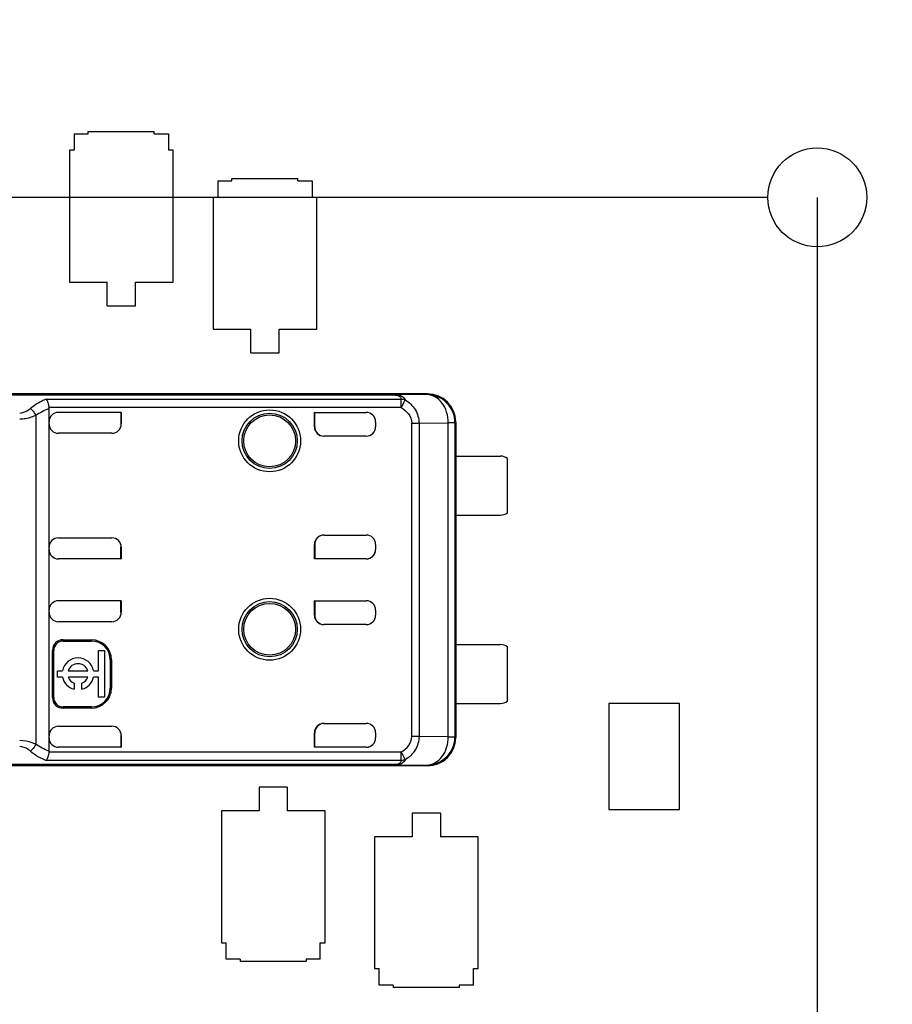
# Model space of a CAD drawing. Header units: millimetres. Extents: x 0 to 210, y 0 to 297.
# Tile 7 of 26: x 70.95 to 75.58, y 151.26 to 156.49. Entities that reach past the tile are written whole.
import ezdxf
from ezdxf.enums import TextEntityAlignment as Align

# ---------------------------------------------------------------- set-up
doc = ezdxf.new("R2010")
doc.units = ezdxf.units.MM
doc.header["$LTSCALE"] = 19.36
doc.layers.get('0').update_dxf_attribs({"linetype": 'CONTINUOUS'})
doc.layers.add('Z_DIM_2D', color=7, linetype='CONTINUOUS')
doc.layers.add('Z_NOTICE', color=7, linetype='CONTINUOUS')
doc.styles.get("Standard").update_dxf_attribs({"font": 'txt', "width": 0.7})
doc.styles.add('TEXTSTYLE_3', font='helveticaneueltw1g-ltcn.otf')
doc.dimstyles.new('DIMSTYLE_1', dxfattribs={"dimtxt": 2.1, "dimasz": 3.5, "dimexe": 1.5, "dimexo": 0, "dimgap": 0.525, "dimtad": 0, "dimtih": 1, "dimtoh": 1, "dimdec": 3, "dimlfac": 4, "dimdsep": 46, "dimtxsty": 'TEXTSTYLE_3', "dimblk": '_FILLED', "dimblk1": '_FILLED', "dimblk2": '_FILLED', "dimcen": 0.09, "dimclrt": 5, "dimadec": 0, "dimazin": 0, "dimtp": 0.1, "dimtm": 0.1, "dimtfac": 1, "dimtdec": 3, "dimtofl": 0, "dimtmove": 0, "dimatfit": 3, "dimldrblk": '_FILLED', "dimfxl": 0, "dimtolj": 1, "dimarcsym": 0})
doc.dimstyles.new('DIMSTYLE_2', dxfattribs={"dimtxt": 2.1, "dimasz": 3.5, "dimexe": 1.5, "dimexo": 0, "dimgap": 0.525, "dimtad": 0, "dimtih": 1, "dimtoh": 1, "dimdec": 3, "dimlfac": 4, "dimdsep": 46, "dimtxsty": 'TEXTSTYLE_3', "dimblk": '_FILLED', "dimblk1": '_FILLED', "dimblk2": '_FILLED', "dimcen": 0.09, "dimclrt": 5, "dimadec": 0, "dimazin": 0, "dimtp": 0.2, "dimtm": 0.2, "dimtfac": 1, "dimtdec": 3, "dimtofl": 0, "dimtmove": 0, "dimatfit": 3, "dimldrblk": '_FILLED', "dimfxl": 0, "dimtolj": 1, "dimarcsym": 0})
doc.dimstyles.new('DIMSTYLE_3', dxfattribs={"dimtxt": 2.1, "dimasz": 3.5, "dimexe": 1.5, "dimexo": 0, "dimgap": 0.525, "dimtad": 0, "dimtih": 1, "dimtoh": 1, "dimdec": 3, "dimlfac": 4, "dimdsep": 46, "dimtxsty": 'TEXTSTYLE_3', "dimblk": '_FILLED', "dimblk1": '_FILLED', "dimblk2": '_FILLED', "dimcen": 0.09, "dimclrt": 5, "dimadec": 0, "dimazin": 0, "dimtp": 0.3, "dimtm": 0.3, "dimtfac": 1, "dimtdec": 3, "dimtofl": 0, "dimtmove": 0, "dimatfit": 3, "dimldrblk": '_FILLED', "dimfxl": 0, "dimtolj": 1, "dimarcsym": 0})
doc.dimstyles.new('DIMSTYLE_4', dxfattribs={"dimtxt": 2.1, "dimasz": 3.5, "dimexe": 1.5, "dimexo": 0, "dimgap": 0.525, "dimtad": 0, "dimtih": 1, "dimtoh": 1, "dimdec": 3, "dimlfac": 4, "dimdsep": 46, "dimtxsty": 'TEXTSTYLE_3', "dimblk": '_FILLED', "dimblk1": '_FILLED', "dimblk2": '_FILLED', "dimcen": 0.09, "dimclrt": 5, "dimadec": 0, "dimazin": 0, "dimtp": 0.5, "dimtm": 0.5, "dimtfac": 1, "dimtdec": 3, "dimtofl": 0, "dimtmove": 0, "dimatfit": 3, "dimldrblk": '_FILLED', "dimfxl": 0, "dimtolj": 1, "dimarcsym": 0})
doc.dimstyles.get("Standard").update_dxf_attribs({"dimtxt": 3.5, "dimasz": 3.5, "dimexe": 1.5, "dimexo": 0, "dimtad": 1, "dimdec": 3, "dimdsep": 46, "dimtxsty": 'Standard', "dimblk": '_FILLED', "dimblk1": '_FILLED', "dimblk2": '_FILLED', "dimcen": 0.09, "dimclrt": 5, "dimadec": 0, "dimazin": 0, "dimtol": 1, "dimtp": 0.001, "dimtm": 0.001, "dimtfac": 1, "dimtdec": 3, "dimtofl": 0, "dimtmove": 0, "dimatfit": 3, "dimldrblk": '_FILLED', "dimfxl": 0, "dimtolj": 1, "dimarcsym": 0})

# ---------------------------------------------------------------- blocks, each defined once
blk = doc.blocks.new('*D4')
at = {"layer": 'Z_DIM_2D', "color": 2, "linetype": 'Continuous'}
blk.add_line((75.1794, 155.5476), (75.1794, 145.4598), dxfattribs=at)
at = {"layer": 'Z_DIM_2D', "color": 5, "linetype": 'Continuous', "style": 'TEXTSTYLE_3'}
blk.add_text('25.1', height=2.1, rotation=90, dxfattribs=at).set_placement((76.2294, 144.4098), align=Align.RIGHT)
blk = doc.blocks.new('_FILLED')
at = {"color": 0, "linetype": 'ByBlock'}
blk.add_solid([(0, 0), (-1, 0.125), (-1, -0.125)], dxfattribs=at)
blk = doc.blocks.new('_NONE')
blk = doc.blocks.new('*D5')
at = {"layer": 'Z_DIM_2D', "color": 2, "linetype": 'Continuous'}
blk.add_line((80.8044, 155.5476), (80.8044, 145.4598), dxfattribs=at)
at = {"layer": 'Z_DIM_2D', "color": 5, "linetype": 'Continuous', "style": 'TEXTSTYLE_3'}
blk.add_text('47.6', height=2.1, rotation=90, dxfattribs=at).set_placement((81.8544, 144.4098), align=Align.RIGHT)
blk = doc.blocks.new('*D6')
at = {"layer": 'Z_DIM_2D', "color": 2, "linetype": 'Continuous'}
blk.add_line((86.4294, 155.5476), (86.4294, 145.4598), dxfattribs=at)
at = {"layer": 'Z_DIM_2D', "color": 5, "linetype": 'Continuous', "style": 'TEXTSTYLE_3'}
blk.add_text('70.1', height=2.1, rotation=90, dxfattribs=at).set_placement((87.4794, 144.4098), align=Align.RIGHT)
blk = doc.blocks.new('*D7')
at = {"layer": 'Z_DIM_2D', "color": 2, "linetype": 'Continuous'}
for p, q in [((87.8794, 155.5476), (87.8794, 148.3132)), ((87.8794, 148.3132), (90.0186, 147.4676)), ((90.0186, 147.4676), (90.0186, 145.4598))]:
    blk.add_line(p, q, dxfattribs=at)
at = {"layer": 'Z_DIM_2D', "color": 5, "linetype": 'Continuous', "style": 'TEXTSTYLE_3'}
blk.add_text('75.9', height=2.1, rotation=90, dxfattribs=at).set_placement((91.0686, 144.4098), align=Align.RIGHT)
blk = doc.blocks.new('*D8')
at = {"layer": 'Z_DIM_2D', "color": 2, "linetype": 'Continuous'}
blk.add_line((93.5044, 155.5476), (93.5044, 145.4598), dxfattribs=at)
at = {"layer": 'Z_DIM_2D', "color": 5, "linetype": 'Continuous', "style": 'TEXTSTYLE_3'}
blk.add_text('98.4', height=2.1, rotation=90, dxfattribs=at).set_placement((94.5544, 144.4098), align=Align.RIGHT)
blk = doc.blocks.new('*D9')
at = {"layer": 'Z_DIM_2D', "color": 2, "linetype": 'Continuous'}
for p, q in [((99.1294, 155.5476), (99.1294, 148.3503)), ((99.1294, 148.3503), (97.1814, 147.7061)), ((97.1814, 147.7061), (97.1814, 145.4598))]:
    blk.add_line(p, q, dxfattribs=at)
at = {"layer": 'Z_DIM_2D', "color": 5, "linetype": 'Continuous', "style": 'TEXTSTYLE_3'}
blk.add_text('120.9', height=2.1, rotation=90, dxfattribs=at).set_placement((98.2314, 144.4098), align=Align.RIGHT)
blk = doc.blocks.new('*D11')
at = {"layer": 'Z_DIM_2D', "color": 2, "linetype": 'Continuous'}
for p, q in [((103.0794, 155.5476), (103.0794, 148.3101)), ((103.0794, 148.3101), (105.1137, 147.6658)), ((105.1137, 147.6658), (105.1137, 145.4598))]:
    blk.add_line(p, q, dxfattribs=at)
at = {"layer": 'Z_DIM_2D', "color": 5, "linetype": 'Continuous', "style": 'TEXTSTYLE_3'}
blk.add_text('136.7', height=2.1, rotation=90, dxfattribs=at).set_placement((106.1637, 144.4098), align=Align.RIGHT)
blk = doc.blocks.new('*D12')
at = {"layer": 'Z_DIM_2D', "color": 2, "linetype": 'Continuous'}
blk.add_line((108.7044, 155.5476), (108.7044, 145.4598), dxfattribs=at)
at = {"layer": 'Z_DIM_2D', "color": 5, "linetype": 'Continuous', "style": 'TEXTSTYLE_3'}
blk.add_text('159.2', height=2.1, rotation=90, dxfattribs=at).set_placement((109.7544, 144.4098), align=Align.RIGHT)
blk = doc.blocks.new('*D13')
at = {"layer": 'Z_DIM_2D', "color": 2, "linetype": 'Continuous'}
blk.add_line((108.7044, 155.5476), (108.7044, 145.4598), dxfattribs=at)
at = {"layer": 'Z_DIM_2D', "color": 5, "linetype": 'Continuous', "style": 'TEXTSTYLE_3'}
blk.add_text('159.2', height=2.1, rotation=90, dxfattribs=at).set_placement((109.7544, 144.4098), align=Align.RIGHT)
blk = doc.blocks.new('*D14')
at = {"layer": 'Z_DIM_2D', "color": 2, "linetype": 'Continuous'}
blk.add_line((114.3294, 155.5476), (114.3294, 145.4598), dxfattribs=at)
at = {"layer": 'Z_DIM_2D', "color": 5, "linetype": 'Continuous', "style": 'TEXTSTYLE_3'}
blk.add_text('181.7', height=2.1, rotation=90, dxfattribs=at).set_placement((115.3794, 144.4098), align=Align.RIGHT)
blk = doc.blocks.new('*D15')
at = {"layer": 'Z_DIM_2D', "color": 2, "linetype": 'Continuous'}
for p, q in [((115.7794, 155.5476), (115.7794, 148.2761)), ((115.7794, 148.2761), (117.4764, 147.3903)), ((117.4764, 147.3903), (117.4764, 145.4598))]:
    blk.add_line(p, q, dxfattribs=at)
at = {"layer": 'Z_DIM_2D', "color": 5, "linetype": 'Continuous', "style": 'TEXTSTYLE_3'}
blk.add_text('187.5', height=2.1, rotation=90, dxfattribs=at).set_placement((118.5264, 144.4098), align=Align.RIGHT)
blk = doc.blocks.new('*D16')
at = {"layer": 'Z_DIM_2D', "color": 2, "linetype": 'Continuous'}
blk.add_line((121.4044, 155.5476), (121.4044, 145.4598), dxfattribs=at)
at = {"layer": 'Z_DIM_2D', "color": 5, "linetype": 'Continuous', "style": 'TEXTSTYLE_3'}
blk.add_text('210', height=2.1, rotation=90, dxfattribs=at).set_placement((122.4544, 144.4098), align=Align.RIGHT)
blk = doc.blocks.new('*D17')
at = {"layer": 'Z_DIM_2D', "color": 2, "linetype": 'Continuous'}
for p, q in [((127.0294, 155.5476), (127.0294, 148.283)), ((127.0294, 148.283), (124.1718, 147.6388)), ((124.1718, 147.6388), (124.1718, 145.4598))]:
    blk.add_line(p, q, dxfattribs=at)
at = {"layer": 'Z_DIM_2D', "color": 5, "linetype": 'Continuous', "style": 'TEXTSTYLE_3'}
blk.add_text('232.5', height=2.1, rotation=90, dxfattribs=at).set_placement((125.2218, 144.4098), align=Align.RIGHT)
blk = doc.blocks.new('*D20')
at = {"layer": 'Z_DIM_2D', "color": 2, "linetype": 'Continuous'}
for p, q in [((66.9443, 152.0231), (64.7918, 152.0231)), ((67.9509, 149.9226), (66.9443, 152.0231)), ((80.8044, 149.9226), (67.9509, 149.9226))]:
    blk.add_line(p, q, dxfattribs=at)
at = {"layer": 'Z_DIM_2D', "color": 5, "linetype": 'Continuous', "style": 'TEXTSTYLE_3'}
blk.add_text('2.25', height=2.1, dxfattribs=at).set_placement((63.7418, 150.9731), align=Align.RIGHT)
blk = doc.blocks.new('*D23')
at = {"layer": 'Z_DIM_2D', "color": 2, "linetype": 'Continuous'}
for p, q in [((67.1013, 157.1071), (64.7918, 157.1071)), ((67.81, 155.5476), (67.1013, 157.1071)), ((74.9169, 155.5476), (67.81, 155.5476))]:
    blk.add_line(p, q, dxfattribs=at)
at = {"layer": 'Z_DIM_2D', "color": 5, "linetype": 'Continuous', "style": 'TEXTSTYLE_3'}
blk.add_text('24.75', height=2.1, dxfattribs=at).set_placement((63.7418, 156.0571), align=Align.RIGHT)
blk = doc.blocks.new('*D25')
at = {"layer": 'Z_DIM_2D', "color": 2, "linetype": 'Continuous'}
for p, q in [((66.6604, 163.2365), (64.7918, 163.2365)), ((67.2241, 161.1726), (66.6604, 163.2365)), ((80.5419, 161.1726), (67.2241, 161.1726))]:
    blk.add_line(p, q, dxfattribs=at)
at = {"layer": 'Z_DIM_2D', "color": 5, "linetype": 'Continuous', "style": 'TEXTSTYLE_3'}
blk.add_text('47.25', height=2.1, dxfattribs=at).set_placement((63.7418, 162.1865), align=Align.RIGHT)

msp = doc.modelspace()

# ---------------------------------------------------------------- linework, layer by layer
at = {"color": 7, "linetype": 'Continuous'}
for p, q in [((71.23563, 155.88509), (71.23563, 155.79759)), ((71.23563, 155.88509), (71.31063, 155.88509)), ((71.31063, 155.88509), (71.31063, 155.89759)), ((71.31063, 155.89759), (71.66063, 155.89759)), ((71.66063, 155.88509), (71.66063, 155.89759)), ((71.66063, 155.88509), (71.73563, 155.88509)), ((71.73563, 155.88509), (71.73563, 155.79759)), ((71.21063, 155.79759), (71.21063, 155.09759)), ((71.23563, 155.79759), (71.21063, 155.79759)), ((71.76063, 155.79759), (71.73563, 155.79759)), ((71.76063, 155.09759), (71.76063, 155.79759)), ((72.07313, 155.63509), (72.07313, 155.64759)), ((72.07313, 155.64759), (72.42313, 155.64759)), ((72.42313, 155.63509), (72.42313, 155.64759)), ((71.99813, 155.63509), (71.99813, 155.54759)), ((71.99813, 155.63509), (72.07313, 155.63509)), ((72.42313, 155.63509), (72.49813, 155.63509)), ((72.49813, 155.63509), (72.49813, 155.54759)), ((71.97313, 155.54759), (71.97313, 154.84759)), ((71.99813, 155.54759), (71.97313, 155.54759)), ((72.52313, 155.54759), (72.49813, 155.54759)), ((72.52313, 154.84759), (72.52313, 155.54759)), ((71.21063, 155.09759), (71.41063, 155.09759)), ((71.41063, 154.97259), (71.41063, 155.09759)), ((71.56063, 154.97259), (71.56063, 155.09759)), ((71.56063, 155.09759), (71.76063, 155.09759)), ((71.41063, 154.97259), (71.56063, 154.97259)), ((71.97313, 154.84759), (72.17313, 154.84759)), ((72.17313, 154.72259), (72.17313, 154.84759)), ((72.32313, 154.72259), (72.32313, 154.84759)), ((72.32313, 154.84759), (72.52313, 154.84759)), ((72.17313, 154.72259), (72.32313, 154.72259)), ((70.4916, 154.49919), (72.93868, 154.49919)), ((73.11064, 154.50509), (70.74813, 154.50509)), ((71.10229, 154.42704), (71.10194, 154.43165)), ((71.10229, 152.60814), (71.10229, 154.42704)), ((71.48563, 154.40647), (71.15229, 154.40647)), ((71.48388, 154.40612), (71.48563, 154.40647)), ((71.48388, 154.40612), (71.48388, 154.34341)), ((71.48563, 154.40647), (71.48563, 154.34515)), ((72.51063, 154.33009), (72.51063, 154.40647)), ((72.51237, 154.40612), (72.51063, 154.40647)), ((72.51063, 154.40647), (72.78563, 154.40647)), ((72.51237, 154.33009), (72.51237, 154.40612)), ((72.83563, 154.35647), (72.83563, 154.33009)), ((73.25647, 154.35099), (73.25647, 152.6842)), ((73.26063, 154.3551), (73.25688, 154.3551)), ((73.26063, 154.3551), (73.26063, 152.68009)), ((71.43561, 154.29513), (71.15229, 154.29513)), ((72.78563, 154.28009), (72.56064, 154.28009)), ((73.26008, 154.17384), (73.49813, 154.17384)), ((73.53563, 153.87384), (73.53563, 154.16134)), ((73.26008, 153.86134), (73.49813, 153.86134)), ((71.15229, 153.74006), (71.43561, 153.74006)), ((72.56064, 153.75509), (72.78563, 153.75509)), ((71.48388, 153.62907), (71.48388, 153.69178)), ((71.48563, 153.69003), (71.48563, 153.62872)), ((72.51063, 153.62872), (72.51063, 153.70509)), ((72.51237, 153.70509), (72.51237, 153.62907)), ((72.83563, 153.70509), (72.83563, 153.67872)), ((71.48563, 153.62872), (71.15229, 153.62872)), ((71.48388, 153.62907), (71.48563, 153.62872)), ((72.51237, 153.62907), (72.51063, 153.62872)), ((72.78563, 153.62872), (72.51063, 153.62872)), ((71.48563, 153.40647), (71.15229, 153.40647)), ((71.48388, 153.40612), (71.48563, 153.40647)), ((71.48388, 153.34341), (71.48388, 153.40612)), ((71.48563, 153.40647), (71.48563, 153.34515)), ((72.51063, 153.33009), (72.51063, 153.40647)), ((72.51237, 153.40612), (72.51063, 153.40647)), ((72.51063, 153.40647), (72.78563, 153.40647)), ((72.51237, 153.40612), (72.51237, 153.33009)), ((72.83563, 153.35647), (72.83563, 153.33009)), ((71.43561, 153.29513), (71.15229, 153.29513)), ((72.78563, 153.28009), (72.56064, 153.28009)), ((71.17729, 153.19921), (71.32729, 153.19921)), ((71.17729, 153.19259), (71.32729, 153.19259)), ((71.12068, 152.89259), (71.12068, 153.14259)), ((71.12729, 152.89259), (71.12729, 153.14259)), ((71.36438, 153.03471), (71.36438, 153.14165)), ((71.36438, 153.14165), (71.3975, 153.14165)), ((71.3975, 153.14165), (71.3975, 152.89465)), ((73.26008, 153.17384), (73.49813, 153.17384)), ((73.53563, 152.87384), (73.53563, 153.16134)), ((71.42729, 153.09259), (71.42729, 152.94259)), ((71.4339, 153.09259), (71.4339, 152.94259)), ((71.1475, 153.00159), (71.1475, 153.03471)), ((71.1475, 153.03471), (71.17341, 153.03471)), ((71.20446, 153.03471), (71.30773, 153.03471)), ((71.33878, 153.03471), (71.36438, 153.03471)), ((71.17341, 153.00159), (71.1475, 153.00159)), ((71.30773, 153.00159), (71.20446, 153.00159)), ((71.36438, 153.00159), (71.33878, 153.00159)), ((71.36438, 152.89465), (71.36438, 153.00159)), ((71.2354, 152.96803), (71.2354, 152.9364)), ((71.27678, 152.9364), (71.27678, 152.96803)), ((71.3975, 152.89465), (71.36438, 152.89465)), ((71.32729, 152.84259), (71.17729, 152.84259)), ((71.32729, 152.83598), (71.17729, 152.83598)), ((73.26008, 152.86134), (73.49813, 152.86134)), ((74.07313, 152.86009), (74.07313, 152.29759)), ((74.44813, 152.86009), (74.07313, 152.86009)), ((74.44813, 152.29759), (74.44813, 152.86009)), ((71.15229, 152.74006), (71.43561, 152.74006)), ((72.56064, 152.75509), (72.78563, 152.75509)), ((71.48388, 152.69205), (71.48388, 152.62907)), ((71.48388, 152.69205), (71.48563, 152.69003)), ((71.48563, 152.69003), (71.48563, 152.62872)), ((72.51063, 152.62872), (72.51063, 152.70509)), ((72.51237, 152.62907), (72.51237, 152.70509)), ((72.83563, 152.70509), (72.83563, 152.67872)), ((73.26063, 152.68009), (73.25688, 152.68009)), ((71.48563, 152.62872), (71.15229, 152.62872)), ((71.48388, 152.62907), (71.48563, 152.62872)), ((72.51237, 152.62907), (72.51063, 152.62872)), ((72.78563, 152.62872), (72.51063, 152.62872)), ((72.93868, 152.536), (70.49159, 152.536)), ((73.11063, 152.53009), (70.74813, 152.53009)), ((72.21688, 152.41634), (72.21688, 152.29134)), ((72.36688, 152.41634), (72.21688, 152.41634)), ((72.36688, 152.41634), (72.36688, 152.29134)), ((72.01688, 152.29134), (72.01688, 151.59134)), ((72.21688, 152.29134), (72.01688, 152.29134)), ((72.56688, 152.29134), (72.36688, 152.29134)), ((72.56688, 151.59134), (72.56688, 152.29134)), ((73.02938, 152.27884), (73.02938, 152.15384)), ((73.17938, 152.27884), (73.02938, 152.27884)), ((73.17938, 152.27884), (73.17938, 152.15384)), ((74.07313, 152.29759), (74.44813, 152.29759)), ((72.82938, 152.15384), (72.82938, 151.45384)), ((73.02938, 152.15384), (72.82938, 152.15384)), ((73.37938, 152.15384), (73.17938, 152.15384)), ((73.37938, 151.45384), (73.37938, 152.15384)), ((72.01688, 151.59134), (72.04188, 151.59134)), ((72.04188, 151.50384), (72.04188, 151.59134)), ((72.54188, 151.50384), (72.54188, 151.59134)), ((72.54188, 151.59134), (72.56688, 151.59134)), ((72.11688, 151.50384), (72.04188, 151.50384)), ((72.11688, 151.50384), (72.11688, 151.49134)), ((72.46688, 151.49134), (72.11688, 151.49134)), ((72.46688, 151.50384), (72.46688, 151.49134)), ((72.54188, 151.50384), (72.46688, 151.50384)), ((72.82938, 151.45384), (72.85438, 151.45384)), ((72.85438, 151.36634), (72.85438, 151.45384)), ((73.35438, 151.36634), (73.35438, 151.45384)), ((73.35438, 151.45384), (73.37938, 151.45384)), ((72.92938, 151.36634), (72.85438, 151.36634)), ((72.92938, 151.36634), (72.92938, 151.35384)), ((73.27938, 151.36634), (73.27938, 151.35384)), ((73.35438, 151.36634), (73.27938, 151.36634)), ((73.27938, 151.35384), (72.92938, 151.35384))]:
    msp.add_line(p, q, dxfattribs=at)
at = {"color": 9, "linetype": 'Continuous'}
for p, q in [((72.93868, 154.49788), (70.49159, 154.49788)), ((73.10647, 154.50093), (72.93868, 154.49919)), ((72.93868, 154.49788), (72.93868, 154.49919)), ((73.10647, 154.50093), (73.11063, 154.50509)), ((71.08638, 154.47644), (72.97064, 154.47644)), ((72.97064, 154.43165), (72.97064, 154.47644)), ((72.98293, 154.45528), (72.97064, 154.43164)), ((72.98293, 154.45528), (72.99202, 154.47283)), ((72.97063, 154.43165), (71.10194, 154.43165)), ((72.78563, 154.40612), (72.78563, 154.40647)), ((71.03159, 154.39087), (71.03159, 152.64431)), ((71.48388, 154.34341), (71.48563, 154.34515)), ((73.02754, 152.68586), (73.02754, 154.34932)), ((73.02754, 154.34932), (73.06585, 154.34932)), ((73.06585, 154.34953), (73.22138, 154.35074)), ((73.06585, 154.34953), (73.06585, 152.68566)), ((73.25647, 154.35094), (73.22138, 154.35094)), ((73.22138, 152.68445), (73.22138, 154.35074)), ((72.51063, 154.33009), (72.51237, 154.33009)), ((71.48388, 153.69178), (71.48563, 153.69003)), ((72.51237, 153.70509), (72.51063, 153.70509)), ((71.15229, 153.62907), (71.15229, 153.62872)), ((72.78563, 153.62872), (72.78563, 153.62907)), ((71.15229, 153.40647), (71.15229, 153.40612)), ((72.78563, 153.40612), (72.78563, 153.40647)), ((71.48388, 153.34341), (71.48563, 153.34515)), ((72.51063, 153.33009), (72.51237, 153.33009)), ((71.17729, 153.19921), (71.17729, 153.19259)), ((71.32729, 153.19259), (71.32729, 153.19921)), ((71.12729, 153.14259), (71.12068, 153.14259)), ((71.4339, 153.09259), (71.42729, 153.09259)), ((71.42729, 152.94259), (71.4339, 152.94259)), ((71.12068, 152.89259), (71.12729, 152.89259)), ((71.17729, 152.84259), (71.17729, 152.83598)), ((71.32729, 152.83598), (71.32729, 152.84259)), ((72.51237, 152.70509), (72.51063, 152.70509)), ((73.06585, 152.68586), (73.02754, 152.68586)), ((73.22138, 152.68445), (73.06585, 152.68566)), ((73.22138, 152.68425), (73.25647, 152.68425)), ((71.15229, 152.62907), (71.15229, 152.62872)), ((72.78563, 152.62872), (72.78563, 152.62907)), ((71.10194, 152.60354), (72.97064, 152.60354)), ((72.97064, 152.55875), (72.97064, 152.60354)), ((72.97064, 152.60354), (72.99207, 152.56225)), ((72.93868, 152.53731), (70.49159, 152.53731)), ((72.97064, 152.55875), (71.08743, 152.55875)), ((72.93868, 152.53731), (72.93868, 152.536)), ((72.93868, 152.536), (73.10647, 152.53425)), ((73.11063, 152.53009), (73.10647, 152.53425))]:
    msp.add_line(p, q, dxfattribs=at)
at = {"color": 7, "linetype": 'Continuous'}
for centre, radius in [((75.17938, 155.54759), 0.2625), ((72.27313, 154.25509), 0.16425), ((72.27313, 154.25509), 0.1375), ((72.27313, 153.25509), 0.16425), ((72.27313, 153.25509), 0.1375)]:
    msp.add_circle(centre, radius, dxfattribs=at)
at = {"color": 9, "linetype": 'Continuous'}
for centre in [(72.27313, 154.25509), (72.27313, 153.25509)]:
    msp.add_circle(centre, 0.14645, dxfattribs=at)
for centre, radius, start, end in [((73.10646, 154.35093), 0.15001, 359.99548, 89.99573), ((73.10646, 152.68426), 0.15001, 270.00411, 0.00453), ((71.20792, 152.85817), 0.32276, 230.64881, 248.0795)]:
    msp.add_arc(centre, radius, start, end, dxfattribs=at)
at = {"color": 7, "linetype": 'Continuous'}
for centre, radius, start, end in [((73.11106, 154.3552), 0.14955, 0.01592, 90.00165), ((71.1523, 154.35646), 0.05, 90.00314, 179.99735), ((72.78563, 154.35612), 0.05, 0.01256, 89.99745), ((71.1523, 154.34514), 0.05001, 180.05254, 269.98788), ((72.78563, 154.33009), 0.05, 270, 360), ((73.49813, 154.11134), 0.0625, 53.1301, 90), ((73.49813, 153.92384), 0.0625, 270, 306.8699), ((71.1523, 153.69005), 0.05001, 90.00736, 180.00136), ((72.78563, 153.70509), 0.05, 0, 90), ((71.1523, 153.34514), 0.05001, 180.05254, 269.98788), ((72.78563, 153.33009), 0.05, 270, 360), ((71.17729, 153.14259), 0.05661, 90, 180), ((71.17729, 153.14259), 0.05, 90, 180), ((71.32729, 153.09259), 0.10661, 0, 90), ((71.32729, 153.09259), 0.1, 0, 90), ((73.49813, 153.11134), 0.0625, 53.1301, 90), ((71.25609, 153.01815), 0.08432, 11.32726, 168.67274), ((71.25609, 153.01815), 0.05423, 17.78466, 162.21534), ((71.25609, 153.01815), 0.08432, 191.32726, 255.79581), ((71.25609, 153.01815), 0.05423, 197.78466, 247.56802), ((71.25609, 153.01815), 0.08432, 284.20419, 348.67274), ((71.25609, 153.01815), 0.05423, 292.43198, 342.21534), ((71.32729, 152.94259), 0.10661, 270, 360), ((71.32729, 152.94259), 0.1, 270, 360), ((71.17729, 152.89259), 0.05661, 180, 270), ((71.17729, 152.89259), 0.05, 180, 270), ((73.49813, 152.92384), 0.0625, 270, 306.8699), ((71.1523, 152.69005), 0.05001, 90.00736, 180.00136), ((72.78563, 152.70509), 0.05, 0, 90), ((71.1523, 152.67873), 0.05001, 180.05296, 269.99221), ((72.78563, 152.67907), 0.05, 270.00199, 359.99062), ((73.11065, 152.68006), 0.14996, 269.99489, 359.95943), ((71.07272, 152.60811), 0.02957, 351.09941, 0.05814)]:
    msp.add_arc(centre, radius, start, end, dxfattribs=at)
for centre, major_axis, ratio, start_param, end_param in [((71.43562, 154.34514), (0.03537, 0.03537), 0.9996955, 3.9268385, 5.4979394), ((72.56064, 154.33009), (-0.05001, 0), 0.9998477, 0, 1.5707963), ((72.56238, 154.33009), (0.05001, 0), 0.9998477, 3.1415912, 4.712389), ((71.43562, 153.69005), (0.03537, -0.03537), 0.9996955, 0.7852459, 2.3563468), ((72.56064, 153.70509), (-0.05001, 0), 0.9998477, -1.5707963, 0), ((72.56238, 153.70509), (0.05001, 0), 0.9998477, 1.5707963, 3.1415927), ((71.15229, 153.67872), (0, -0.05), 0.9999939, 4.712389, 6.2831853), ((72.78563, 153.67907), (0, 0.05), 0.9999939, -3.1415927, -1.5707963), ((72.78563, 153.67872), (0, -0.05), 0.9999939, 0, 1.5707963), ((71.15229, 153.35647), (0, 0.05), 0.9999939, 0, 1.5707963), ((72.78563, 153.35612), (0, 0.05), 0.9999939, -1.5707963, 0), ((71.43562, 153.34514), (0.03537, 0.03537), 0.9996955, 3.9268385, 5.4979394), ((72.56064, 153.33009), (-0.05001, 0), 0.9998477, 0, 1.5707963), ((72.56238, 153.33009), (0.05001, 0), 0.9998477, 3.1415912, 4.712389), ((71.43562, 152.69005), (0.03537, -0.03537), 0.9996955, 0.7852459, 2.3563468), ((72.56064, 152.70509), (-0.05001, 0), 0.9998477, -1.5707963, 0), ((72.56238, 152.70509), (0.05001, 0), 0.9998477, 1.5707964, 3.1415927), ((72.78563, 152.67872), (0, -0.05), 0.9999939, 0, 1.5707963)]:
    msp.add_ellipse(centre, major_axis=major_axis, ratio=ratio, start_param=start_param, end_param=end_param, dxfattribs=at)
at = {"color": 9, "linetype": 'Continuous'}
for points, knots in [([(72.93868, 154.49919), (72.95111, 154.49915), (72.97386, 154.4978), (72.98831, 154.48043), (72.99202, 154.47283)], [0, 0, 0, 0, 0.5951779, 1, 1, 1, 1]), ([(72.93868, 154.49788), (72.94763, 154.49727), (72.96518, 154.49704), (72.96984, 154.48159), (72.97064, 154.47644)], [0, 0, 0, 0, 0.6327928, 1, 1, 1, 1]), ([(73.22138, 154.35094), (73.2213, 154.37024), (73.21561, 154.40797), (73.19118, 154.45719), (73.15352, 154.49188), (73.12159, 154.50082), (73.10647, 154.50093)], [0, 0, 0, 0, 0.2792685, 0.542637, 0.7811812, 1, 1, 1, 1]), ([(71.08638, 154.47644), (71.0791, 154.47336), (71.04975, 154.45972), (71.02216, 154.44213), (71.00327, 154.4266)], [0, 0, 0, 0, 0.2443183, 1, 1, 1, 1]), ([(72.99202, 154.47283), (73.01322, 154.46001), (73.0513, 154.42475), (73.06545, 154.37418), (73.06586, 154.34932)], [0, 0, 0, 0, 0.4990905, 1, 1, 1, 1]), ([(70.94661, 154.40294), (70.95216, 154.40294), (70.97292, 154.40582), (70.99153, 154.41696), (71.00327, 154.4266)], [0, 0, 0, 0, 0.2674991, 1, 1, 1, 1]), ([(71.00327, 154.4266), (71.00613, 154.42451), (71.01771, 154.41448), (71.02671, 154.40155), (71.03159, 154.39087)], [0, 0, 0, 0, 0.231976, 1, 1, 1, 1]), ([(72.97063, 154.43165), (72.98544, 154.42257), (73.01486, 154.40199), (73.02672, 154.36655), (73.02754, 154.34932)], [0, 0, 0, 0, 0.501712, 1, 1, 1, 1]), ([(70.94661, 154.37151), (70.95432, 154.37152), (70.98351, 154.37339), (71.01199, 154.38209), (71.03159, 154.39087)], [0, 0, 0, 0, 0.2640702, 1, 1, 1, 1]), ([(72.97064, 152.60354), (72.98553, 152.61248), (73.01482, 152.63326), (73.02682, 152.66865), (73.02754, 152.68586)], [0, 0, 0, 0, 0.5020417, 1, 1, 1, 1]), ([(73.06586, 152.68586), (73.06547, 152.661), (73.05122, 152.61045), (73.01324, 152.57509), (72.99207, 152.56225)], [0, 0, 0, 0, 0.5010441, 1, 1, 1, 1]), ([(73.10647, 152.53425), (73.12159, 152.53436), (73.15352, 152.54331), (73.19118, 152.578), (73.21561, 152.62722), (73.2213, 152.66495), (73.22138, 152.68425)], [0, 0, 0, 0, 0.2188186, 0.4573628, 0.7207314, 1, 1, 1, 1]), ([(71.03159, 152.64431), (71.02543, 152.64719), (70.99834, 152.65797), (70.96898, 152.66365), (70.94661, 152.66367)], [0, 0, 0, 0, 0.2330234, 1, 1, 1, 1]), ([(71.00327, 152.60859), (70.99956, 152.61167), (70.98313, 152.62399), (70.96245, 152.63237), (70.94662, 152.63224)], [0, 0, 0, 0, 0.2334953, 1, 1, 1, 1]), ([(71.03159, 152.64431), (71.02674, 152.63371), (71.01776, 152.62077), (71.0062, 152.61072), (71.00327, 152.60859)], [0, 0, 0, 0, 0.7628551, 1, 1, 1, 1]), ([(72.99207, 152.56225), (72.98818, 152.55477), (72.97402, 152.53726), (72.95113, 152.53603), (72.93868, 152.536)], [0, 0, 0, 0, 0.403701, 1, 1, 1, 1]), ([(72.97064, 152.55875), (72.96983, 152.55361), (72.96523, 152.53811), (72.94764, 152.53794), (72.93868, 152.53731)], [0, 0, 0, 0, 0.3667957, 1, 1, 1, 1])]:
    msp.add_open_spline(points, degree=3, knots=knots, dxfattribs=at)
at = {"color": 7, "linetype": 'Continuous'}
for points, knots in [([(71.08638, 154.47644), (71.09067, 154.47122), (71.09682, 154.45608), (71.10047, 154.44068), (71.10194, 154.43165)], [0, 0, 0, 0, 0.424934, 1, 1, 1, 1]), ([(71.10194, 152.60354), (71.10052, 152.59455), (71.09661, 152.57937), (71.09138, 152.5641), (71.08743, 152.55875)], [0, 0, 0, 0, 0.5774792, 1, 1, 1, 1])]:
    msp.add_open_spline(points, degree=3, knots=knots, dxfattribs=at)
at = {"color": 9, "linetype": 'Continuous'}
for points in [[(72.97064, 154.47644), (72.97786, 154.47669), (72.98529, 154.47546), (72.99202, 154.47283)], [(71.03159, 154.39088), (71.05355, 154.40566), (71.07754, 154.41765), (71.10229, 154.42705)], [(71.10229, 152.60814), (71.07754, 152.61754), (71.05355, 152.62953), (71.03159, 152.64431)], [(72.99207, 152.56225), (72.98532, 152.55963), (72.97787, 152.55846), (72.97064, 152.55875)]]:
    msp.add_open_spline(points, degree=3, dxfattribs=at)

# ---------------------------------------------------------------- dimensions: what is measured, and where the dimension line sits
at = {"layer": 'Z_DIM_2D', "color": 2, "linetype": 'Continuous'}
for feature_location, offset, dtype, origin, dimstyle, picture, middle in [((80.54188, 161.17259), (-15.75009, 2.06387), 0, (80.54188, 149.36009), 'DIMSTYLE_3', '*D25', (60.55261, 163.21295)), ((74.91688, 155.54759), (-10.12509, 1.55948), 0, (74.91688, 149.36009), 'DIMSTYLE_2', '*D23', (60.5722, 157.08357)), ((75.17938, 155.54759), (0, -10.08775), 1, (68.90438, 155.54759), 'DIMSTYLE_2', '*D4', (75.20289, 141.72608)), ((80.80438, 155.54759), (0, -10.08775), 1, (68.90438, 155.54759), 'DIMSTYLE_3', '*D5', (80.82789, 141.92981)), ((86.42938, 155.54759), (0, -10.08775), 1, (68.90438, 155.54759), 'DIMSTYLE_3', '*D6', (86.45289, 141.72216)), ((87.8793793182, 155.5475931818), (2.1392402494, -10.0877475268), 0, (68.9043793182, 155.5475931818), 'DIMSTYLE_3', '*D7', (90.0421260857, 141.9454787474)), ((93.50438, 155.54759), (0, -10.08775), 1, (68.90438, 155.54759), 'DIMSTYLE_3', '*D8', (93.52789, 141.9494)), ((99.1293793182, 155.5475931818), (-1.9479370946, -10.0877475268), 0, (68.9043793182, 155.5475931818), 'DIMSTYLE_4', '*D9', (97.2049501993, 141.2833513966)), ((103.0793793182, 155.5475931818), (2.0343306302, -10.0877475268), 0, (68.9043793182, 155.5475931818), 'DIMSTYLE_4', '*D11', (105.1372179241, 141.2794303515)), ((108.70438, 155.54759), (0, -10.08775), 1, (68.90438, 155.54759), 'DIMSTYLE_4', '*D12', (108.72789, 141.2716)), ((108.70438, 155.54759), (0, -10.08775), 1, (68.90438, 155.54759), 'DIMSTYLE_4', '*D13', (108.72789, 141.2716)), ((114.32938, 155.54759), (0, -10.08775), 1, (68.90438, 155.54759), 'DIMSTYLE_4', '*D14', (114.35289, 141.27944)), ((115.7793793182, 155.5475931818), (1.6970416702, -10.0877475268), 0, (68.9043793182, 155.5475931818), 'DIMSTYLE_4', '*D15', (117.4999289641, 141.279430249)), ((121.40438, 155.54759), (0, -10.08775), 1, (68.90438, 155.54759), 'DIMSTYLE_4', '*D16', (121.42789, 142.2981)), ((127.0293793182, 155.5475931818), (-2.8575908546, -10.0877475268), 0, (68.9043793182, 155.5475931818), 'DIMSTYLE_4', '*D17', (124.1952964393, 141.2402551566)), ((80.80438, 149.92259), (-16.01259, 2.10048), 0, (68.90438, 149.36009), 'DIMSTYLE_1', '*D20', (61.27742, 151.99956))]:
    dim = msp.add_ordinate_dim(feature_location=feature_location, offset=offset, dtype=dtype, origin=origin, dimstyle=dimstyle, override={"dimblk1": 'NONE', "dimsah": 1}, dxfattribs=at)
    dim.commit()
    dim.dimension.update_dxf_attribs({"geometry": picture, "text_midpoint": middle})

# ---------------------------------------------------------------- leaders
at = {"layer": 'Z_NOTICE', "color": 2, "linetype": 'Continuous'}
msp.add_leader([(77.59986, 151.57884), (77.33876, 136.46919), (72.33876, 136.46919)], dimstyle='Standard', override={"dimtad": 0}, dxfattribs=at)

doc.saveas('drawing.dxf')
